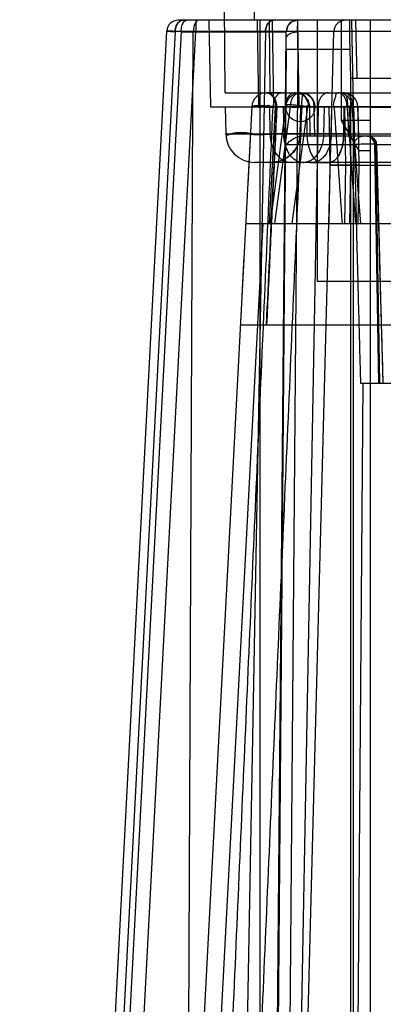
# Model space of a CAD drawing. Header units: millimetres. Extents: x 30 to 245, y 92 to 285.
# Tile 3 of 16: x 34 to 47, y 220 to 254. Entities that reach past the tile are written whole.
import ezdxf

# ---------------------------------------------------------------- set-up
doc = ezdxf.new("R2010")
doc.units = ezdxf.units.MM
doc.header["$LTSCALE"] = 24.676948
doc.layers.get('0').update_dxf_attribs({"linetype": 'CONTINUOUS'})

msp = doc.modelspace()

# ---------------------------------------------------------------- linework, layer by layer
at = {"color": 7, "linetype": 'Continuous'}
for p, q in [((41.312, 251.225), (41.286, 254.225)), ((42.308, 254.225), (42.312, 253.725)), ((42.312, 253.725), (39.692, 253.725)), ((39.867, 253.725), (39.692, 253.725)), ((40.292, 253.725), (40.292, 253.335)), ((40.812, 250.725), (40.76, 253.725)), ((57.812, 253.725), (42.312, 253.725)), ((42.473, 250.725), (42.421, 253.725)), ((42.512, 151.225), (42.512, 253.725)), ((42.864, 251.225), (42.842, 253.725)), ((42.991, 250.725), (42.939, 253.725)), ((43.806, 253.321), (43.808, 253.725)), ((43.862, 250.725), (43.809, 253.725)), ((44.477, 253.725), (44.477, 244.725)), ((45.312, 253.725), (45.312, 250.264)), ((45.733, 250.725), (45.67, 253.725)), ((45.858, 251.725), (45.816, 253.725)), ((46.312, 159.325), (46.312, 253.725)), ((39.292, 253.346), (34.227, 156.699)), ((39.585, 253.335), (34.521, 156.712)), ((39.792, 253.328), (34.729, 156.721)), ((35.228, 156.712), (40.292, 253.335)), ((50.202, 253.335), (39.585, 253.335)), ((39.789, 156.721), (40.21, 253.328)), ((39.792, 253.328), (43.409, 253.328)), ((42.699, 253.335), (40.91, 156.712)), ((42.525, 156.712), (45.055, 253.335)), ((42.565, 156.721), (43.409, 253.328)), ((43.408, 252.728), (42.627, 156.473)), ((43.808, 252.725), (43.025, 156.358)), ((43.408, 252.728), (43.808, 252.725)), ((43.808, 252.725), (45.602, 252.725)), ((45.602, 252.725), (45.623, 251.725)), ((45.623, 251.725), (45.623, 156.047)), ((45.623, 251.725), (58.612, 251.725)), ((41.312, 251.225), (45.312, 251.225)), ((43.277, 251.225), (42.727, 251.225)), ((45.312, 251.225), (50.454, 251.225)), ((42.228, 250.751), (37.012, 151.225)), ((46.312, 250.725), (40.812, 250.725)), ((41.312, 250.725), (41.328, 249.808)), ((42.228, 250.751), (42.087, 248.065)), ((44.511, 250.738), (42.669, 151.225)), ((42.837, 250.725), (42.853, 249.808)), ((42.838, 246.725), (43.049, 250.734)), ((43.405, 250.792), (42.855, 246.725)), ((43.091, 250.734), (42.881, 246.725)), ((43.381, 250.729), (42.959, 250.729)), ((43.547, 250.738), (43.004, 246.725)), ((50.759, 250.734), (43.049, 250.734)), ((43.313, 250.725), (43.329, 249.808)), ((43.402, 249.428), (43.381, 250.729)), ((47.521, 250.738), (43.547, 250.738)), ((44.151, 250.734), (43.608, 246.725)), ((43.896, 249.808), (43.912, 250.725)), ((44.112, 250.725), (44.128, 249.808)), ((44.238, 249.725), (44.221, 250.734)), ((44.367, 250.734), (44.385, 249.725)), ((44.713, 249.808), (44.729, 250.725)), ((44.877, 250.725), (44.912, 248.725)), ((44.968, 249.808), (44.984, 250.725)), ((45.396, 249.808), (45.412, 250.725)), ((45.422, 250.725), (45.457, 248.725)), ((45.53, 250.734), (45.561, 249.725)), ((45.592, 250.725), (45.627, 248.725)), ((45.722, 250.725), (45.712, 156.225)), ((45.731, 250.734), (45.764, 249.725)), ((45.877, 250.725), (45.912, 248.725)), ((45.911, 249.725), (45.878, 250.741)), ((46.312, 250.725), (57.812, 250.725)), ((45.312, 250.264), (45.912, 249.225)), ((46.312, 250.264), (45.312, 250.264)), ((42.853, 249.808), (231.771, 249.808)), ((60.129, 249.725), (43.923, 249.725)), ((45.76, 249.428), (43.402, 249.428)), ((46.61, 241.225), (46.467, 249.43)), ((58.157, 249.43), (46.467, 249.43)), ((46.489, 249.43), (46.632, 241.225)), ((46.312, 249.225), (45.912, 249.225)), ((232.296, 248.825), (42.328, 248.825)), ((44.628, 248.825), (42.328, 248.825)), ((44.896, 248.825), (42.896, 248.825)), ((44.222, 248.825), (44.896, 248.825)), ((44.912, 248.725), (44.877, 246.725)), ((45.457, 248.725), (44.912, 248.725)), ((45.912, 248.725), (44.912, 248.725)), ((44.912, 248.725), (45.627, 248.725)), ((45.457, 248.725), (45.422, 246.725)), ((45.457, 248.725), (229.712, 248.725)), ((45.627, 248.725), (45.592, 246.725)), ((45.912, 248.725), (45.877, 246.725)), ((42.603, 246.725), (37.598, 151.225)), ((42.017, 246.725), (232.607, 246.725)), ((41.957, 245.58), (41.837, 243.298)), ((50.147, 244.725), (44.477, 244.725)), ((41.833, 243.225), (61.522, 243.225)), ((46.05, 241.225), (45.386, 151.225)), ((45.973, 241.225), (58.014, 241.225))]:
    msp.add_line(p, q, dxfattribs=at)
for points in [[(43.808, 253.725), (43.609, 253.672), (43.463, 253.527), (43.409, 253.328)], [(43.721, 251.225), (43.969, 251.159), (44.152, 250.979), (44.221, 250.734)], [(45.981, 246.725), (45.885, 248.029), (45.787, 249.374), (45.689, 250.76)], [(43.896, 249.808), (43.843, 249.502), (43.699, 249.229), (43.478, 249.012), (43.202, 248.873), (42.896, 248.825)], [(43.896, 249.808), (43.888, 249.701), (43.87, 249.598), (43.842, 249.501), (43.806, 249.41), (43.763, 249.326), (43.714, 249.249), (43.66, 249.179), (43.602, 249.117), (43.542, 249.061), (43.48, 249.013), (43.418, 248.972), (43.356, 248.937), (43.294, 248.908)], [(43.889, 249.704), (43.871, 249.604), (43.845, 249.509), (43.811, 249.42), (43.769, 249.338), (43.722, 249.261), (43.67, 249.192), (43.615, 249.13), (43.557, 249.075), (43.498, 249.026), (43.437, 248.984), (43.377, 248.948), (43.316, 248.918)], [(46.534, 249.433), (46.491, 249.58), (46.382, 249.686), (46.234, 249.725)], [(46.759, 241.225), (46.687, 243.704), (46.612, 246.44), (46.534, 249.433)]]:
    msp.add_lwpolyline(points, dxfattribs=at)
msp.add_circle((43.901, 250.725), 0.5, dxfattribs=at)
for centre, radius, start, end in [((39.692, 253.325), 0.4, 90.0015, 176.9992), ((43.808, 253.325), 0.4, 90.0114, 179.5001), ((45.455, 253.325), 0.4, 90.0007, 178.5), ((5.61, 252.946), 38.199, 359.6688, 0.5625), ((42.727, 250.725), 0.5, 89.9251, 176.9996), ((43.721, 250.725), 0.5, 1, 90), ((45.191, 250.725), 0.5, 3.9656, 90), ((45.378, 250.725), 0.5, 1.8688, 90.0012), ((979.446, 313.012), 936.454, 183.813253, 184.0591), ((882.939, 309.333), 839.476, 184.002793, 184.277111), ((45.661, 247.452), 3.312, 91.1423, 91.5517), ((42.328, 249.825), 1, 181.0011, 269.9941), ((42.896, 249.825), 1, 270, 359), ((46.167, 249.425), 0.3, 1, 89.9995)]:
    msp.add_arc(centre, radius, start, end, dxfattribs=at)
msp.add_ellipse((45.619, 252.725), major_axis=(-0.021, 1), ratio=0.017447, start_param=-0.000366, end_param=1.570431, dxfattribs=at)
for points, knots in [([(39.867, 253.725), (39.819, 253.725), (39.712, 253.681), (39.611, 253.531), (39.586, 253.404), (39.585, 253.335)], [0, 0, 0, 0, 0.276834, 0.608907, 1, 1, 1, 1]), ([(39.585, 253.335), (39.586, 253.401), (39.61, 253.525), (39.706, 253.677), (39.816, 253.725), (39.867, 253.725)], [0, 0, 0, 0, 0.372841, 0.707986, 1, 1, 1, 1]), ([(39.792, 253.328), (39.792, 253.394), (39.809, 253.514), (39.866, 253.663), (39.953, 253.725), (39.992, 253.725)], [0, 0, 0, 0, 0.412268, 0.755005, 1, 1, 1, 1]), ([(40.41, 253.725), (40.373, 253.725), (40.286, 253.666), (40.227, 253.517), (40.211, 253.395), (40.21, 253.328)], [0, 0, 0, 0, 0.237084, 0.57856, 1, 1, 1, 1]), ([(42.982, 253.725), (42.932, 253.725), (42.824, 253.68), (42.725, 253.528), (42.7, 253.402), (42.699, 253.335)], [0, 0, 0, 0, 0.283681, 0.618905, 1, 1, 1, 1]), ([(42.699, 253.335), (42.7, 253.402), (42.725, 253.528), (42.824, 253.68), (42.932, 253.725), (42.982, 253.725)], [0, 0, 0, 0, 0.381096, 0.716319, 1, 1, 1, 1]), ([(39.792, 253.328), (39.703, 253.331), (39.539, 253.32), (39.419, 253.365), (39.291, 253.326), (39.292, 253.346)], [0, 0, 0, 0, 0.532201, 0.880642, 1, 1, 1, 1]), ([(39.292, 253.346), (39.294, 253.371), (39.448, 253.317), (39.602, 253.365), (39.936, 253.335), (40.164, 253.338), (40.292, 253.335)], [0, 0, 0, 0, 0.076274, 0.292985, 0.617286, 1, 1, 1, 1]), ([(39.292, 253.346), (39.292, 253.335), (39.365, 253.357), (39.435, 253.33), (39.532, 253.337), (39.585, 253.335)], [0, 0, 0, 0, 0.116293, 0.45732, 1, 1, 1, 1]), ([(39.585, 253.335), (39.532, 253.337), (39.435, 253.33), (39.365, 253.357), (39.292, 253.335), (39.292, 253.346)], [0, 0, 0, 0, 0.542679, 0.883707, 1, 1, 1, 1]), ([(43.406, 253.086), (43.408, 253.129), (43.463, 253.225), (43.616, 253.302), (43.739, 253.321), (43.806, 253.321)], [0, 0, 0, 0, 0.260814, 0.598698, 1, 1, 1, 1]), ([(43.408, 252.728), (43.408, 252.773), (43.409, 252.86), (43.408, 252.979), (43.407, 253.053), (43.406, 253.086)], [0, 0, 0, 0, 0.378081, 0.724154, 1, 1, 1, 1]), ([(42.727, 251.225), (42.755, 251.225), (42.814, 251.213), (42.892, 251.16), (42.934, 251.11), (42.952, 251.082)], [0, 0, 0, 0, 0.303061, 0.631526, 1, 1, 1, 1]), ([(43.089, 250.734), (43.091, 250.791), (43.078, 250.911), (42.998, 251.065), (42.887, 251.193), (42.779, 251.225), (42.727, 251.225)], [0, 0, 0, 0, 0.257148, 0.52922, 0.76778, 1, 1, 1, 1]), ([(43.091, 250.734), (43.093, 250.793), (43.079, 250.915), (42.998, 251.068), (42.886, 251.194), (42.779, 251.225), (42.727, 251.225)], [0, 0, 0, 0, 0.265339, 0.53387, 0.768193, 1, 1, 1, 1]), ([(43.089, 250.734), (43.092, 250.794), (43.076, 250.915), (42.996, 251.069), (42.885, 251.194), (42.779, 251.225), (42.728, 251.225)], [0, 0, 0, 0, 0.269194, 0.536742, 0.769517, 1, 1, 1, 1]), ([(42.952, 251.082), (42.974, 251.049), (43.01, 250.976), (43.041, 250.857), (43.048, 250.774), (43.049, 250.734)], [0, 0, 0, 0, 0.319792, 0.665097, 1, 1, 1, 1]), ([(43.276, 251.225), (43.218, 251.225), (43.09, 251.16), (42.985, 250.968), (42.96, 250.812), (42.959, 250.729)], [0, 0, 0, 0, 0.272488, 0.61136, 1, 1, 1, 1]), ([(43.481, 251.08), (43.459, 251.048), (43.422, 250.976), (43.389, 250.857), (43.381, 250.772), (43.381, 250.729)], [0, 0, 0, 0, 0.313815, 0.650527, 1, 1, 1, 1]), ([(43.721, 251.225), (43.692, 251.225), (43.63, 251.213), (43.546, 251.161), (43.501, 251.109), (43.481, 251.08)], [0, 0, 0, 0, 0.300378, 0.632557, 1, 1, 1, 1]), ([(43.654, 251.083), (43.631, 251.051), (43.591, 250.978), (43.557, 250.86), (43.548, 250.778), (43.547, 250.738)], [0, 0, 0, 0, 0.326148, 0.6747, 1, 1, 1, 1]), ([(43.901, 251.225), (43.87, 251.225), (43.807, 251.213), (43.721, 251.162), (43.675, 251.112), (43.654, 251.083)], [0, 0, 0, 0, 0.310886, 0.640387, 1, 1, 1, 1]), ([(43.901, 251.225), (43.907, 251.225), (43.917, 251.225), (43.934, 251.22), (43.961, 251.214), (43.984, 251.21), (44, 251.207)], [0, 0, 0, 0, 0.179239, 0.302548, 0.530349, 1, 1, 1, 1]), ([(43.947, 250.725), (43.947, 250.81), (43.951, 250.967), (43.975, 251.105), (43.993, 251.225), (44.018, 251.225)], [0, 0, 0, 0, 0.501031, 0.857486, 1, 1, 1, 1]), ([(44.062, 251.079), (44.052, 251.098), (44.035, 251.13), (44.02, 251.176), (44.007, 251.199), (44, 251.207)], [0, 0, 0, 0, 0.44279, 0.768083, 1, 1, 1, 1]), ([(44.013, 251.225), (44.036, 251.225), (44.085, 251.218), (44.141, 251.194), (44.183, 251.165), (44.212, 251.14), (44.238, 251.112), (44.262, 251.082), (44.283, 251.049), (44.303, 251.013), (44.321, 250.973), (44.342, 250.915), (44.361, 250.835), (44.367, 250.768), (44.367, 250.734)], [0, 0, 0, 0, 0.102929, 0.216087, 0.273397, 0.330979, 0.388599, 0.445961, 0.50382, 0.565488, 0.630863, 0.699708, 0.846054, 1, 1, 1, 1]), ([(44.062, 251.079), (44.079, 251.049), (44.11, 250.987), (44.161, 250.904), (44.194, 250.813), (44.168, 250.755), (44.151, 250.734)], [0, 0, 0, 0, 0.276009, 0.544545, 0.781105, 1, 1, 1, 1]), ([(44.151, 250.734), (44.168, 250.755), (44.193, 250.813), (44.161, 250.904), (44.11, 250.987), (44.079, 251.049), (44.062, 251.079)], [0, 0, 0, 0, 0.218193, 0.454542, 0.723264, 1, 1, 1, 1]), ([(44.865, 251.225), (44.802, 251.225), (44.663, 251.166), (44.542, 250.974), (44.513, 250.819), (44.511, 250.738)], [0, 0, 0, 0, 0.28872, 0.631048, 1, 1, 1, 1]), ([(45.066, 250.734), (45.052, 250.764), (45.036, 250.836), (45.071, 250.94), (45.102, 251.044), (45.129, 251.129), (45.126, 251.212), (45.173, 251.225), (45.191, 251.225)], [0, 0, 0, 0, 0.182357, 0.387927, 0.602558, 0.779289, 0.901031, 1, 1, 1, 1]), ([(45.416, 251.082), (45.397, 251.11), (45.356, 251.16), (45.277, 251.213), (45.219, 251.225), (45.191, 251.225)], [0, 0, 0, 0, 0.368675, 0.697119, 1, 1, 1, 1]), ([(45.378, 251.225), (45.411, 251.225), (45.479, 251.133), (45.515, 250.968), (45.53, 250.819), (45.53, 250.734)], [0, 0, 0, 0, 0.184119, 0.521323, 1, 1, 1, 1]), ([(45.626, 251.082), (45.605, 251.111), (45.557, 251.163), (45.47, 251.214), (45.407, 251.225), (45.378, 251.225)], [0, 0, 0, 0, 0.367438, 0.703386, 1, 1, 1, 1]), ([(45.512, 250.734), (45.511, 250.775), (45.504, 250.858), (45.473, 250.976), (45.437, 251.049), (45.416, 251.082)], [0, 0, 0, 0, 0.33583, 0.681085, 1, 1, 1, 1]), ([(45.731, 250.734), (45.731, 250.777), (45.722, 250.861), (45.687, 250.979), (45.648, 251.05), (45.626, 251.082)], [0, 0, 0, 0, 0.348286, 0.684674, 1, 1, 1, 1]), ([(41.557, 218.832), (41.714, 222.432), (42.027, 229.577), (42.496, 240.209), (42.805, 247.241), (42.959, 250.729)], [0, 0, 0, 0, 0.338609, 0.671944, 1, 1, 1, 1]), ([(42.228, 250.751), (42.227, 250.722), (42.41, 250.778), (42.586, 250.714), (42.828, 250.732), (42.959, 250.729)], [0, 0, 0, 0, 0.117719, 0.460694, 1, 1, 1, 1]), ([(42.228, 250.751), (42.236, 250.793), (42.48, 250.695), (42.753, 250.78), (43.323, 250.73), (43.722, 250.732), (43.947, 250.725)], [0, 0, 0, 0, 0.073559, 0.284484, 0.606563, 1, 1, 1, 1]), ([(43.089, 250.734), (43.07, 250.734), (43.032, 250.736), (42.975, 250.75), (42.92, 250.733), (42.869, 250.751), (42.828, 250.774), (42.783, 250.787), (42.745, 250.774), (42.71, 250.757), (42.674, 250.769), (42.635, 250.773), (42.592, 250.774), (42.546, 250.769), (42.498, 250.767), (42.448, 250.772), (42.399, 250.772), (42.35, 250.769), (42.307, 250.768), (42.268, 250.765), (42.245, 250.761), (42.228, 250.755), (42.228, 250.751)], [0, 0, 0, 0, 0.066426, 0.131986, 0.195131, 0.254385, 0.310068, 0.358213, 0.407433, 0.444356, 0.486279, 0.530665, 0.580216, 0.632529, 0.687855, 0.744723, 0.80205, 0.858024, 0.909705, 0.953578, 0.985146, 1, 1, 1, 1]), ([(42.228, 250.751), (42.229, 250.772), (42.346, 250.76), (42.465, 250.781), (42.61, 250.771), (42.687, 250.767)], [0, 0, 0, 0, 0.136721, 0.497558, 1, 1, 1, 1]), ([(43.089, 250.734), (43.046, 250.74), (42.95, 250.75), (42.802, 250.761), (42.674, 250.768), (42.579, 250.771), (42.516, 250.772), (42.467, 250.773), (42.429, 250.773), (42.392, 250.772), (42.349, 250.771), (42.31, 250.769), (42.282, 250.766), (42.265, 250.764), (42.251, 250.762), (42.241, 250.76), (42.234, 250.757), (42.23, 250.755), (42.228, 250.753), (42.228, 250.751)], [0, 0, 0, 0, 0.149596, 0.334301, 0.513174, 0.592889, 0.664017, 0.730816, 0.763859, 0.796403, 0.857941, 0.911856, 0.934917, 0.954884, 0.971423, 0.984229, 0.989966, 0.994393, 1, 1, 1, 1]), ([(42.373, 250.767), (42.347, 250.767), (42.301, 250.766), (42.261, 250.76), (42.228, 250.757), (42.228, 250.751)], [0, 0, 0, 0, 0.533801, 0.872196, 1, 1, 1, 1]), ([(43.049, 250.734), (42.975, 250.742), (42.82, 250.754), (42.595, 250.765), (42.443, 250.768), (42.373, 250.767)], [0, 0, 0, 0, 0.327088, 0.689339, 1, 1, 1, 1]), ([(43.947, 250.734), (43.784, 247.049), (43.461, 239.727), (42.983, 228.813), (42.668, 221.583), (42.512, 217.992)], [0, 0, 0, 0, 0.337579, 0.670913, 1, 1, 1, 1]), ([(42.687, 250.767), (42.737, 250.765), (42.832, 250.76), (42.967, 250.749), (43.052, 250.739), (43.091, 250.734)], [0, 0, 0, 0, 0.36647, 0.709863, 1, 1, 1, 1]), ([(42.734, 243.225), (42.807, 244.768), (42.925, 247.271), (43.043, 249.774), (43.089, 250.734)], [0, 0, 0, 0, 0.616387, 1, 1, 1, 1]), ([(43.089, 250.734), (43.05, 249.89), (42.972, 248.212), (42.853, 245.709), (42.775, 244.05), (42.736, 243.225)], [0, 0, 0, 0, 0.337068, 0.670402, 1, 1, 1, 1]), ([(44.087, 250.725), (44.051, 250.725), (43.978, 250.753), (43.85, 250.736), (43.704, 250.74), (43.544, 250.735), (43.434, 250.731), (43.381, 250.729)], [0, 0, 0, 0, 0.1517, 0.320864, 0.536252, 0.772751, 1, 1, 1, 1]), ([(44.151, 250.734), (44.107, 250.742), (44.022, 250.757), (43.898, 250.775), (43.785, 250.789), (43.688, 250.798), (43.609, 250.804), (43.546, 250.807), (43.496, 250.808), (43.453, 250.806), (43.426, 250.805), (43.399, 250.793), (43.429, 250.769), (43.472, 250.759), (43.519, 250.745), (43.547, 250.738)], [0, 0, 0, 0, 0.14665, 0.287256, 0.414362, 0.52183, 0.609055, 0.675326, 0.730234, 0.777428, 0.81238, 0.829885, 0.849362, 0.902655, 1, 1, 1, 1]), ([(43.5, 250.807), (43.481, 250.807), (43.456, 250.803), (43.409, 250.808), (43.408, 250.77), (43.478, 250.764), (43.515, 250.746), (43.547, 250.738)], [0, 0, 0, 0, 0.224542, 0.361681, 0.415491, 0.603695, 1, 1, 1, 1]), ([(43.554, 250.806), (43.547, 250.807), (43.534, 250.807), (43.516, 250.807), (43.505, 250.807), (43.5, 250.807)], [0, 0, 0, 0, 0.37274, 0.705464, 1, 1, 1, 1]), ([(44.221, 250.734), (44.221, 250.735), (44.21, 250.734), (44.199, 250.74), (44.179, 250.712), (44.156, 250.745), (44.138, 250.765), (44.096, 250.772), (44.087, 250.74), (44.087, 250.725)], [0, 0, 0, 0, 0.02982, 0.107957, 0.241981, 0.412131, 0.596995, 0.74864, 1, 1, 1, 1]), ([(44.221, 250.734), (44.221, 250.734), (44.221, 250.734), (44.221, 250.734), (44.222, 250.734), (44.223, 250.734), (44.225, 250.734), (44.228, 250.734), (44.234, 250.734), (44.242, 250.734), (44.252, 250.734), (44.264, 250.734), (44.278, 250.734), (44.3, 250.734), (44.324, 250.734), (44.348, 250.734), (44.361, 250.734), (44.367, 250.734)], [0, 0, 0, 0, 0.000869, 0.003067, 0.006674, 0.011702, 0.026034, 0.046069, 0.088402, 0.144212, 0.213247, 0.295252, 0.389941, 0.496888, 0.745728, 0.868888, 1, 1, 1, 1]), ([(45.066, 250.734), (45.097, 250.736), (45.157, 250.74), (45.244, 250.747), (45.321, 250.751), (45.389, 250.758), (45.447, 250.752), (45.5, 250.78), (45.534, 250.74), (45.562, 250.731), (45.574, 250.725)], [0, 0, 0, 0, 0.179968, 0.34794, 0.497838, 0.628228, 0.738941, 0.834779, 0.92258, 1, 1, 1, 1]), ([(45.574, 250.725), (45.587, 250.746), (45.626, 250.785), (45.659, 250.754), (45.688, 250.767), (45.686, 250.749), (45.645, 250.756), (45.597, 250.739), (45.543, 250.737), (45.512, 250.734)], [0, 0, 0, 0, 0.247465, 0.356719, 0.415808, 0.427209, 0.51086, 0.69386, 1, 1, 1, 1]), ([(45.731, 250.734), (45.773, 250.735), (45.815, 250.731), (45.906, 250.749), (45.651, 250.732), (45.605, 250.736), (45.53, 250.734)], [0, 0, 0, 0, 0.262771, 0.288441, 0.52931, 1, 1, 1, 1]), ([(44.128, 249.808), (43.741, 249.807), (43.082, 249.829), (42.132, 249.751), (41.73, 249.892), (41.327, 249.744), (41.328, 249.808)], [0, 0, 0, 0, 0.413958, 0.732702, 0.932435, 1, 1, 1, 1]), ([(43.329, 249.808), (42.969, 249.807), (42.312, 249.737), (41.822, 249.913), (41.329, 249.729), (41.328, 249.808)], [0, 0, 0, 0, 0.539269, 0.882289, 1, 1, 1, 1]), ([(41.328, 249.808), (41.328, 249.744), (41.732, 249.892), (42.135, 249.751), (43.085, 249.829), (43.743, 249.807), (44.128, 249.808)], [0, 0, 0, 0, 0.068071, 0.268628, 0.587429, 1, 1, 1, 1]), ([(41.328, 249.808), (41.387, 249.807), (41.619, 249.806), (42.128, 249.807), (42.577, 249.807), (42.853, 249.808)], [0, 0, 0, 0, 0.116155, 0.456843, 1, 1, 1, 1]), ([(42.853, 249.808), (42.855, 249.682), (42.891, 249.439), (43.041, 249.119), (43.275, 248.887), (43.483, 248.825), (43.581, 248.825)], [0, 0, 0, 0, 0.281117, 0.54105, 0.780419, 1, 1, 1, 1]), ([(43.971, 248.825), (43.888, 248.825), (43.707, 248.885), (43.501, 249.109), (43.364, 249.429), (43.33, 249.677), (43.329, 249.808)], [0, 0, 0, 0, 0.195812, 0.420845, 0.693906, 1, 1, 1, 1]), ([(43.402, 249.428), (43.45, 249.481), (43.556, 249.578), (43.73, 249.687), (43.862, 249.725), (43.923, 249.725)], [0, 0, 0, 0, 0.351241, 0.697313, 1, 1, 1, 1]), ([(44.968, 249.808), (44.888, 249.807), (44.738, 249.807), (44.555, 249.806), (44.422, 249.806), (44.334, 249.806), (44.253, 249.806), (44.18, 249.806), (44.115, 249.806), (44.058, 249.806), (44.016, 249.806), (43.987, 249.806), (43.968, 249.806), (43.951, 249.806), (43.937, 249.806), (43.925, 249.807), (43.915, 249.807), (43.908, 249.807), (43.903, 249.807), (43.901, 249.807), (43.899, 249.807), (43.897, 249.807), (43.897, 249.807), (43.896, 249.807), (43.896, 249.808)], [0, 0, 0, 0, 0.22282, 0.421519, 0.511089, 0.593795, 0.669403, 0.737677, 0.798396, 0.851396, 0.89653, 0.916099, 0.933647, 0.949155, 0.962614, 0.974019, 0.983362, 0.990636, 0.993495, 0.995834, 0.997654, 0.998952, 0.999731, 1, 1, 1, 1]), ([(43.896, 249.808), (43.896, 249.808), (43.896, 249.807), (43.897, 249.807), (43.898, 249.807), (43.9, 249.807), (43.903, 249.807), (43.906, 249.807), (43.911, 249.807), (43.916, 249.807), (43.924, 249.806), (43.937, 249.806), (43.955, 249.806), (43.975, 249.806), (43.999, 249.806), (44.026, 249.805), (44.068, 249.805), (44.128, 249.805), (44.209, 249.805), (44.301, 249.805), (44.405, 249.805), (44.519, 249.805), (44.643, 249.805), (44.777, 249.806), (44.92, 249.806), (45.128, 249.807), (45.287, 249.807), (45.396, 249.808)], [0, 0, 0, 0, 0.00008, 0.000281, 0.001081, 0.002416, 0.004287, 0.006694, 0.009634, 0.013108, 0.017113, 0.026714, 0.038427, 0.052241, 0.068145, 0.086128, 0.106163, 0.152281, 0.206278, 0.267933, 0.337008, 0.413192, 0.496158, 0.585579, 0.681108, 0.782319, 1, 1, 1, 1]), ([(45.396, 249.808), (45.287, 249.807), (45.128, 249.807), (44.92, 249.806), (44.777, 249.806), (44.644, 249.805), (44.519, 249.805), (44.405, 249.805), (44.302, 249.805), (44.209, 249.805), (44.128, 249.805), (44.068, 249.805), (44.026, 249.805), (43.999, 249.806), (43.975, 249.806), (43.955, 249.806), (43.937, 249.806), (43.925, 249.806), (43.916, 249.807), (43.911, 249.807), (43.906, 249.807), (43.903, 249.807), (43.9, 249.807), (43.898, 249.807), (43.897, 249.807), (43.896, 249.807), (43.896, 249.808), (43.896, 249.808)], [0, 0, 0, 0, 0.217631, 0.318789, 0.414282, 0.503701, 0.586692, 0.662915, 0.732028, 0.793712, 0.847725, 0.893849, 0.913883, 0.931863, 0.947763, 0.961571, 0.973279, 0.982875, 0.986879, 0.990351, 0.993292, 0.995699, 0.997572, 0.99891, 0.999714, 0.999918, 1, 1, 1, 1]), ([(43.896, 249.808), (43.896, 249.807), (43.896, 249.807), (43.897, 249.807), (43.898, 249.807), (43.899, 249.807), (43.901, 249.807), (43.905, 249.807), (43.91, 249.807), (43.918, 249.807), (43.927, 249.807), (43.938, 249.807), (43.95, 249.807), (43.964, 249.806), (43.986, 249.806), (44.018, 249.806), (44.061, 249.806), (44.11, 249.806), (44.165, 249.806), (44.227, 249.806), (44.294, 249.806), (44.395, 249.807), (44.536, 249.807), (44.652, 249.807), (44.713, 249.808)], [0, 0, 0, 0, 0.000276, 0.001057, 0.002351, 0.004159, 0.00648, 0.009314, 0.016513, 0.025749, 0.037012, 0.050294, 0.065585, 0.082876, 0.102158, 0.146658, 0.199014, 0.259152, 0.326975, 0.402298, 0.484911, 0.574605, 0.774397, 1, 1, 1, 1]), ([(43.986, 248.825), (44.03, 248.825), (44.122, 248.837), (44.233, 248.881), (44.318, 248.934), (44.405, 249.002), (44.502, 249.111), (44.596, 249.268), (44.663, 249.443), (44.702, 249.625), (44.712, 249.747), (44.713, 249.808)], [0, 0, 0, 0, 0.098293, 0.205137, 0.262531, 0.322629, 0.450298, 0.586228, 0.726408, 0.865779, 1, 1, 1, 1]), ([(44.128, 249.808), (44.129, 249.683), (44.152, 249.447), (44.251, 249.135), (44.399, 248.902), (44.557, 248.825), (44.627, 248.825)], [0, 0, 0, 0, 0.315554, 0.593891, 0.822877, 1, 1, 1, 1]), ([(44.968, 249.808), (44.967, 249.747), (44.958, 249.625), (44.924, 249.443), (44.874, 249.297), (44.822, 249.187), (44.764, 249.089), (44.696, 249.003), (44.62, 248.934), (44.544, 248.881), (44.447, 248.837), (44.364, 248.825), (44.325, 248.825)], [0, 0, 0, 0, 0.140338, 0.285418, 0.429959, 0.500176, 0.568079, 0.694842, 0.75332, 0.808391, 0.908957, 1, 1, 1, 1]), ([(45.396, 249.808), (45.395, 249.747), (45.389, 249.626), (45.362, 249.445), (45.323, 249.298), (45.282, 249.188), (45.248, 249.113), (45.21, 249.045), (45.169, 248.985), (45.125, 248.935), (45.068, 248.883), (45.005, 248.846), (44.941, 248.828), (44.911, 248.825), (44.896, 248.825)], [0, 0, 0, 0, 0.151226, 0.306585, 0.459218, 0.532107, 0.601515, 0.666743, 0.727356, 0.783102, 0.83403, 0.922802, 0.962483, 1, 1, 1, 1]), ([(44.896, 248.825), (44.911, 248.825), (44.941, 248.828), (45.005, 248.846), (45.068, 248.883), (45.125, 248.935), (45.169, 248.985), (45.21, 249.045), (45.248, 249.113), (45.282, 249.188), (45.323, 249.298), (45.362, 249.445), (45.389, 249.626), (45.395, 249.747), (45.396, 249.808)], [0, 0, 0, 0, 0.037517, 0.077196, 0.165962, 0.216887, 0.27263, 0.333241, 0.398468, 0.467876, 0.540765, 0.693402, 0.848767, 1, 1, 1, 1]), ([(45.76, 249.428), (45.761, 249.465), (45.771, 249.522), (45.805, 249.592), (45.841, 249.639), (45.886, 249.678), (45.951, 249.714), (46.006, 249.725), (46.041, 249.725)], [0, 0, 0, 0, 0.247045, 0.378461, 0.510871, 0.641455, 0.767912, 1, 1, 1, 1]), ([(46.489, 249.43), (46.488, 249.481), (46.459, 249.585), (46.346, 249.697), (46.242, 249.725), (46.191, 249.725)], [0, 0, 0, 0, 0.333881, 0.667211, 1, 1, 1, 1]), ([(46.533, 249.43), (46.532, 249.481), (46.503, 249.585), (46.389, 249.697), (46.285, 249.725), (46.234, 249.725)], [0, 0, 0, 0, 0.333881, 0.667212, 1, 1, 1, 1]), ([(46.532, 249.43), (46.545, 249.44), (46.404, 249.451), (46.326, 249.454), (46.1, 249.454), (45.92, 249.444), (45.804, 249.437), (45.76, 249.428)], [0, 0, 0, 0, 0.064014, 0.272421, 0.556938, 0.826546, 1, 1, 1, 1]), ([(45.76, 249.428), (45.768, 249.104), (45.786, 248.367), (45.814, 247.238), (45.843, 246.07), (45.871, 244.985), (45.897, 243.994), (45.921, 243.097), (45.943, 242.286), (45.96, 241.671), (45.97, 241.325), (45.973, 241.225)], [0, 0, 0, 0, 0.118419, 0.269489, 0.41279, 0.545761, 0.66635, 0.775152, 0.873632, 0.963258, 1, 1, 1, 1]), ([(46.757, 241.225), (46.731, 242.093), (46.68, 243.863), (46.606, 246.598), (46.557, 248.465), (46.533, 249.43)], [0, 0, 0, 0, 0.317551, 0.647134, 1, 1, 1, 1])]:
    msp.add_open_spline(points, degree=3, knots=knots, dxfattribs=at)

doc.saveas('drawing.dxf')
